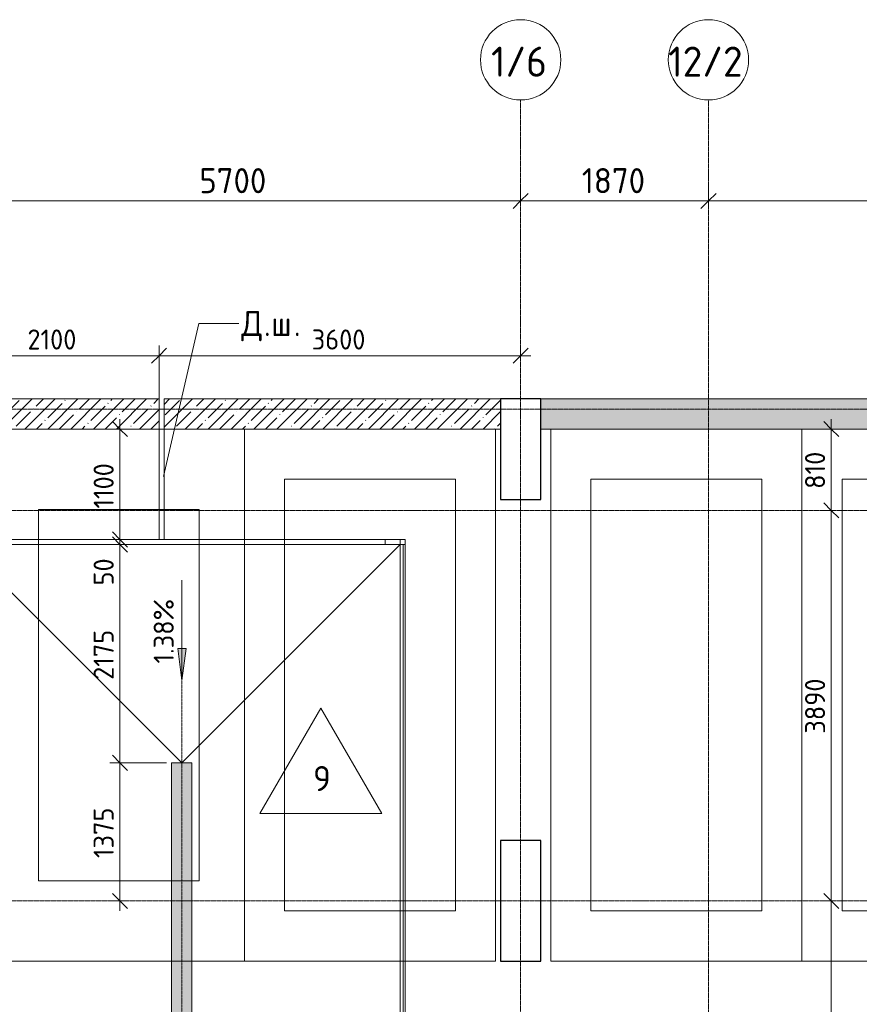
# Model space of a CAD drawing. Header units: millimetres. Extents: x 25420 to 100191, y -10965 to 131188.
# Tile 51 of 53: x 65812 to 74172, y 120579 to 130388. Entities that reach past the tile are written whole.
import ezdxf

# ---------------------------------------------------------------- set-up
doc = ezdxf.new("R2010")
doc.units = ezdxf.units.MM
for name, pattern in [('3_ Штрих_ 1 х 1 мм', [2, 1, -1]), ('4_ Штрихпунктир_ 10 х 2 мм', [14, 10, -2, 0, -2]), ('4_ Штрихпунктир_ 5 х 2 мм', [9, 5, -2, 0, -2])]:
    doc.linetypes.add(name, pattern=pattern)
for name, color, linetype, lineweight in [('A-ANNO-DIMS', 7, 'Continuous', 5), ('A-ANNO-DIMS-100', 7, 'Continuous', 5), ('A-AREA', 7, '3_ Штрих_ 1 х 1 мм', 13), ('A-DETL', 7, 'Continuous', 25), ('A-FLOR', 7, 'Continuous', 13), ('A-FLOR-IDEN', 7, 'Continuous', 5), ('A-GENM', 7, 'Continuous', 13), ('A-WALL', 7, 'Continuous', 13), ('A-WALL-PATT', 7, 'Continuous', 13), ('C-PRKG', 7, 'Continuous', 13), ('G-ANNO-DIMS', 7, 'Continuous', 5), ('G-ANNO-TEXT', 7, 'Continuous', 5), ('M-EQPM', 7, 'Continuous', 13), ('S-COLS', 7, 'Continuous', 25), ('S-GRID', 7, 'Continuous', 5), ('S-GRID-IDEN', 7, 'Continuous', 5)]:
    doc.layers.add(name, color=color, linetype=linetype, lineweight=lineweight)
doc.styles.add('GOST Common_1', font='GOST_Common.ttf', dxfattribs={"height": 300})
doc.styles.add('GOST Common_2', font='GOST_Common.ttf', dxfattribs={"height": 250})
doc.styles.add('GOST Common_3', font='GOST_Common.ttf', dxfattribs={"height": 200})
doc.dimstyles.new('2_5_мм_1', dxfattribs={"dimscale": 304.8, "dimtxt": 251.428749, "dimasz": 0.492126, "dimexe": 0.492126, "dimexo": 0.492126, "dimgap": 0, "dimtad": 1, "dimdec": 5, "dimrnd": 1e-05, "dimdsep": 46, "dimtxsty": 'GOST Common_2', "dimblk1": 'OBLIQUE', "dimblk2": 'OBLIQUE', "dimsah": 1, "dimcen": 0.09, "dimdle": 0.492126, "dimadec": 5, "dimazin": 2, "dimtfac": 1, "dimtdec": 4, "dimtix": 1, "dimtmove": 0, "dimatfit": 3, "dimfxl": 1, "dimtvp": 1, "dimtolj": 1, "dimtzin": 0, "dimarcsym": 2})
doc.dimstyles.new('2_мм', dxfattribs={"dimscale": 304.8, "dimtxt": 201.142999, "dimasz": 0.492126, "dimexe": 0.328084, "dimexo": 0.492126, "dimgap": 0, "dimtad": 1, "dimdec": 0, "dimdsep": 46, "dimtxsty": 'GOST Common_3', "dimblk1": 'OBLIQUE', "dimblk2": 'OBLIQUE', "dimsah": 1, "dimcen": 0.09, "dimdle": 0.328084, "dimadec": 5, "dimazin": 2, "dimtfac": 1, "dimtdec": 4, "dimtix": 1, "dimtmove": 0, "dimatfit": 3, "dimfxl": 1, "dimtvp": 1, "dimtolj": 1, "dimtzin": 0, "dimarcsym": 2})
doc.dimstyles.new('2_мм_1', dxfattribs={"dimscale": 304.8, "dimtxt": 201.142999, "dimasz": 0.492126, "dimexe": 0.328084, "dimexo": 0.492126, "dimgap": 0, "dimtad": 1, "dimdec": 0, "dimdsep": 46, "dimtxsty": 'GOST Common_3', "dimblk1": 'OBLIQUE', "dimblk2": 'OBLIQUE', "dimsah": 1, "dimcen": 0.09, "dimdle": 0.328084, "dimadec": 5, "dimazin": 2, "dimtfac": 1, "dimtdec": 4, "dimtix": 1, "dimtmove": 1, "dimatfit": 3, "dimfxl": 1, "dimtvp": 1, "dimtolj": 1, "dimtzin": 0, "dimarcsym": 2})
pattern_1 = [(45, (0, 0), (-114.04925, 114.04925), []), (45, (114.05, 0), (-114.04925, 114.04925), [201.612, -40.322, 3.353, -36.97])]

# ---------------------------------------------------------------- blocks, each defined once
blk = doc.blocks.new('АР_Машиноместо - 5300x2500_С-3113488--01_Подвал_МП_часть Б')
at = {"layer": 'C-PRKG'}
for p, q in [((0, 0), (0, 5300)), ((2500, 0), (2500, 5300)), ((400, 4800), (2100, 4800)), ((400, 500), (400, 4800)), ((2100, 500), (2100, 4800)), ((400, 500), (2100, 500)), ((2500, 0), (0, 0))]:
    blk.add_line(p, q, dxfattribs=at)
blk = doc.blocks.new('АР_Машиноместо - 5300x2500_С-2205627--01_Подвал_МП_часть Б')
at = {"layer": 'C-PRKG'}
for p, q in [((2500, 0), (0, 0)), ((0, 0), (0, -5300)), ((2500, 0), (2500, -5300)), ((400, -500), (400, -4800)), ((400, -500), (2100, -500)), ((2100, -500), (2100, -4800)), ((400, -4800), (2100, -4800))]:
    blk.add_line(p, q, dxfattribs=at)
blk = doc.blocks.new('АР_Машиноместо - 4900x2400_М__5300х2500_-2211001--01_Подвал_МП_часть Б')
at = {"layer": 'C-PRKG'}
for p, q in [((2500, 0), (0, 0)), ((0, 0), (0, -5300)), ((2500, 0), (2500, -5300)), ((450, -800), (450, -4500)), ((450, -800), (2050, -800)), ((2050, -800), (2050, -4500)), ((450, -4500), (2050, -4500)), ((850, -5300), (800, -5300))]:
    blk.add_line(p, q, dxfattribs=at)
blk = doc.blocks.new('АР_Лоток - 200х100h_ЛВ1-7511703--01_Подвал_МП_часть Б')
at = {"layer": 'M-EQPM', "true_color": 0xdddddd}
blk.add_hatch(color=254, dxfattribs=at).paths.add_polyline_path([(8885, 100), (0, 100), (0, -100), (8885, -100), (8885, 75)])
at = {"layer": 'M-EQPM'}
for p, q in [((8885, 75), (8885, 100)), ((8885, -100), (8885, -75))]:
    blk.add_line(p, q, dxfattribs=at)
blk = doc.blocks.new('АР-Заполнение деф_ шва - Д_ш_-4327504--01_Подвал_МП_часть Б')
at = {"layer": 'A-GENM'}
for p, q in [((20, 25), (4450, 25)), ((20, -25), (4450, -25))]:
    blk.add_line(p, q, dxfattribs=at)
blk = doc.blocks.new('АР-Заполнение деф_ шва - Д_ш_-5806451--01_Подвал_МП_часть Б')
at = {"layer": 'A-GENM'}
for p, q in [((0, 25), (21231.6, 25)), ((0, -25), (21231.6, -25))]:
    blk.add_line(p, q, dxfattribs=at)
blk = doc.blocks.new('АР-Заполнение деф_ шва - Д_ш_-4327506--01_Подвал_МП_часть Б')
at = {"layer": 'A-GENM'}
for p, q in [((0, 25), (1100, 25)), ((0, -25), (1100, -25))]:
    blk.add_line(p, q, dxfattribs=at)
blk = doc.blocks.new('Ось сетки - 8_0 мм-31302--01_Подвал_МП_часть Б')
at = {"layer": 'S-GRID-IDEN'}
blk.add_circle((0, 0), 4, dxfattribs=at)
blk = doc.blocks.new('DIMBLOCK1--01_Подвал_МП_часть Б')
at = {"layer": 'A-ANNO-DIMS-100', "lineweight": 25, "transparency": 16777216}
for p, q in [((66809.6, 122985), (66734.6, 123060)), ((66809.6, 122985), (66884.6, 122910)), ((66809.6, 121610), (66734.6, 121685)), ((66809.6, 121610), (66884.6, 121535))]:
    blk.add_line(p, q, dxfattribs=at)
at = {"layer": 'A-ANNO-DIMS-100', "transparency": 16777216}
for p, q in [((67275, 122985), (66709.6, 122985)), ((66809.6, 121510), (66809.6, 122985)), ((66809.6, 122985), (67275, 122985)), ((66853.5, 121610), (66709.6, 121610)), ((66809.6, 121610), (66853.5, 121610))]:
    blk.add_line(p, q, dxfattribs=at)
at = {"layer": 'A-ANNO-DIMS-100', "color": 0, "transparency": 16777216, "insert": (66548.2, 122036.7), "char_height": 200, "width": 625.93, "attachment_point": 1, "rotation": 90, "line_spacing_factor": 1.022761, "style": 'GOST Common_3'}
blk.add_mtext('1375', dxfattribs=at)
blk = doc.blocks.new('_Oblique')
at = {"color": 0, "linetype": 'ByBlock', "lineweight": -2}
blk.add_line((-0.5, -0.5), (0.5, 0.5), dxfattribs=at)
blk = doc.blocks.new('DIMBLOCK2--01_Подвал_МП_часть Б')
at = {"layer": 'A-ANNO-DIMS-100', "lineweight": 25, "transparency": 16777216}
for p, q in [((66809.6, 125160), (66734.6, 125235)), ((66809.6, 125160), (66884.6, 125085)), ((66809.6, 122985), (66734.6, 123060)), ((66809.6, 122985), (66884.6, 122910))]:
    blk.add_line(p, q, dxfattribs=at)
at = {"layer": 'A-ANNO-DIMS-100', "transparency": 16777216}
for p, q in [((66853.5, 125160), (66709.6, 125160)), ((66809.6, 122985), (66809.6, 125160)), ((66809.6, 125160), (66853.5, 125160)), ((67275, 122985), (66709.6, 122985)), ((66809.6, 122985), (67275, 122985))]:
    blk.add_line(p, q, dxfattribs=at)
at = {"layer": 'A-ANNO-DIMS-100', "color": 0, "transparency": 16777216, "insert": (66548.2, 123811.7), "char_height": 200, "width": 625.93, "attachment_point": 1, "rotation": 90, "line_spacing_factor": 1.022761, "style": 'GOST Common_3'}
blk.add_mtext('2175', dxfattribs=at)
blk = doc.blocks.new('DIMBLOCK3--01_Подвал_МП_часть Б')
at = {"layer": 'A-ANNO-DIMS-100', "lineweight": 25, "transparency": 16777216}
for p, q in [((66809.6, 125210), (66734.6, 125285)), ((66809.6, 125160), (66734.6, 125235)), ((66809.6, 125210), (66884.6, 125135)), ((66809.6, 125160), (66884.6, 125085))]:
    blk.add_line(p, q, dxfattribs=at)
at = {"layer": 'A-ANNO-DIMS-100', "transparency": 16777216}
for p, q in [((66853.5, 125210), (66709.6, 125210)), ((66809.6, 125160), (66809.6, 125210)), ((66809.6, 125210), (66853.5, 125210)), ((66809.6, 125131.5), (66809.6, 125185)), ((66853.5, 125160), (66709.6, 125160)), ((66809.6, 125160), (66853.5, 125160)), ((66809.6, 124752), (66809.6, 125131.5))]:
    blk.add_line(p, q, dxfattribs=at)
at = {"layer": 'A-ANNO-DIMS-100', "color": 0, "transparency": 16777216, "insert": (66548.2, 124752), "char_height": 200, "width": 335.466, "attachment_point": 1, "rotation": 90, "line_spacing_factor": 1.022761, "style": 'GOST Common_3'}
blk.add_mtext('50', dxfattribs=at)
blk = doc.blocks.new('DIMBLOCK4--01_Подвал_МП_часть Б')
at = {"layer": 'A-ANNO-DIMS-100', "lineweight": 25, "transparency": 16777216}
for p, q in [((66809.6, 126310), (66734.6, 126385)), ((66809.6, 126310), (66884.6, 126235)), ((66809.6, 125210), (66734.6, 125285)), ((66809.6, 125210), (66884.6, 125135))]:
    blk.add_line(p, q, dxfattribs=at)
at = {"layer": 'A-ANNO-DIMS-100', "transparency": 16777216}
for p, q in [((66809.6, 125210), (66809.6, 126410)), ((66853.5, 126310), (66709.6, 126310)), ((66809.6, 126310), (66853.5, 126310)), ((66853.5, 125210), (66709.6, 125210)), ((66809.6, 125210), (66853.5, 125210))]:
    blk.add_line(p, q, dxfattribs=at)
at = {"layer": 'A-ANNO-DIMS-100', "color": 0, "transparency": 16777216, "insert": (66548.2, 125517.9), "char_height": 200, "width": 580.928, "attachment_point": 1, "rotation": 90, "line_spacing_factor": 1.022761, "style": 'GOST Common_3'}
blk.add_mtext('1100', dxfattribs=at)
blk = doc.blocks.new('DIMBLOCK5--01_Подвал_МП_часть Б')
at = {"layer": 'A-ANNO-DIMS-100', "transparency": 16777216}
for p, q in [((65100, 126997.1), (65100, 127141)), ((67200, 126460), (67200, 127141)), ((65000, 127041), (67200, 127041)), ((65100, 127041), (65100, 126997.1)), ((67200, 127041), (67200, 126460))]:
    blk.add_line(p, q, dxfattribs=at)
at = {"layer": 'A-ANNO-DIMS-100', "lineweight": 25, "transparency": 16777216}
for p, q in [((65100, 127041), (65025, 126966)), ((65100, 127041), (65175, 127116)), ((67200, 127041), (67125, 126966)), ((67200, 127041), (67275, 127116))]:
    blk.add_line(p, q, dxfattribs=at)
at = {"layer": 'A-ANNO-DIMS-100', "color": 0, "transparency": 16777216, "insert": (65889.2, 127302.4), "char_height": 200, "width": 625.93, "attachment_point": 1, "line_spacing_factor": 1.022761, "style": 'GOST Common_3'}
blk.add_mtext('2100', dxfattribs=at)
blk = doc.blocks.new('DIMBLOCK6--01_Подвал_МП_часть Б')
at = {"layer": 'A-ANNO-DIMS-100', "transparency": 16777216}
for p, q in [((67200, 126460), (67200, 127141)), ((70800, 126997.1), (70800, 127141)), ((67200, 127041), (70900, 127041)), ((67200, 127041), (67200, 126460)), ((70800, 127041), (70800, 126997.1))]:
    blk.add_line(p, q, dxfattribs=at)
at = {"layer": 'A-ANNO-DIMS-100', "lineweight": 25, "transparency": 16777216}
for p, q in [((67200, 127041), (67125, 126966)), ((67200, 127041), (67275, 127116)), ((70800, 127041), (70725, 126966)), ((70800, 127041), (70875, 127116))]:
    blk.add_line(p, q, dxfattribs=at)
at = {"layer": 'A-ANNO-DIMS-100', "color": 0, "transparency": 16777216, "insert": (68720.4, 127302.4), "char_height": 200, "width": 670.931, "attachment_point": 1, "line_spacing_factor": 1.022761, "style": 'GOST Common_3'}
blk.add_mtext('3600', dxfattribs=at)
blk = doc.blocks.new('DIMBLOCK33--01_Подвал_МП_часть Б')
at = {"layer": 'A-ANNO-DIMS-100', "lineweight": 25, "transparency": 16777216}
for p, q in [((73892.9, 121610), (73817.9, 121685)), ((73892.9, 121610), (73967.9, 121535)), ((73892.9, 118050), (73817.9, 118125)), ((73892.9, 118050), (73967.9, 117975))]:
    blk.add_line(p, q, dxfattribs=at)
at = {"layer": 'A-ANNO-DIMS-100', "transparency": 16777216}
for p, q in [((73936.9, 121610), (73792.9, 121610)), ((73892.9, 118050), (73892.9, 121610)), ((73892.9, 121610), (73936.9, 121610)), ((73936.9, 118050), (73792.9, 118050)), ((73892.9, 118050), (73936.9, 118050))]:
    blk.add_line(p, q, dxfattribs=at)
at = {"layer": 'A-ANNO-DIMS-100', "color": 0, "transparency": 16777216, "insert": (73631.6, 119550.4), "char_height": 200, "width": 670.931, "attachment_point": 1, "rotation": 90, "line_spacing_factor": 1.022761, "style": 'GOST Common_3'}
blk.add_mtext('3560', dxfattribs=at)
blk = doc.blocks.new('DIMBLOCK34--01_Подвал_МП_часть Б')
at = {"layer": 'A-ANNO-DIMS-100', "lineweight": 25, "transparency": 16777216}
for p, q in [((73892.9, 125500), (73817.9, 125575)), ((73892.9, 125500), (73967.9, 125425)), ((73892.9, 121610), (73817.9, 121685)), ((73892.9, 121610), (73967.9, 121535))]:
    blk.add_line(p, q, dxfattribs=at)
at = {"layer": 'A-ANNO-DIMS-100', "transparency": 16777216}
for p, q in [((73936.9, 125500), (73792.9, 125500)), ((73892.9, 121610), (73892.9, 125500)), ((73892.9, 125500), (73936.9, 125500)), ((73936.9, 121610), (73792.9, 121610)), ((73892.9, 121610), (73936.9, 121610))]:
    blk.add_line(p, q, dxfattribs=at)
at = {"layer": 'A-ANNO-DIMS-100', "color": 0, "transparency": 16777216, "insert": (73631.6, 123275.4), "char_height": 200, "width": 670.931, "attachment_point": 1, "rotation": 90, "line_spacing_factor": 1.022761, "style": 'GOST Common_3'}
blk.add_mtext('3890', dxfattribs=at)
blk = doc.blocks.new('DIMBLOCK35--01_Подвал_МП_часть Б')
at = {"layer": 'A-ANNO-DIMS-100', "lineweight": 25, "transparency": 16777216}
for p, q in [((73892.9, 126310), (73817.9, 126385)), ((73892.9, 126310), (73967.9, 126235)), ((73892.9, 125500), (73817.9, 125575)), ((73892.9, 125500), (73967.9, 125425))]:
    blk.add_line(p, q, dxfattribs=at)
at = {"layer": 'A-ANNO-DIMS-100', "transparency": 16777216}
for p, q in [((73892.9, 125500), (73892.9, 126410)), ((73936.9, 126310), (73792.9, 126310)), ((73892.9, 126310), (73936.9, 126310)), ((73936.9, 125500), (73792.9, 125500)), ((73892.9, 125500), (73936.9, 125500))]:
    blk.add_line(p, q, dxfattribs=at)
at = {"layer": 'A-ANNO-DIMS-100', "color": 0, "transparency": 16777216, "insert": (73631.6, 125714.1), "char_height": 200, "width": 458.197, "attachment_point": 1, "rotation": 90, "line_spacing_factor": 1.022761, "style": 'GOST Common_3'}
blk.add_mtext('810', dxfattribs=at)
blk = doc.blocks.new('Марка полов - Марка полов-4106608--01_Подвал_МП_часть Б')
at = {"layer": 'A-FLOR-IDEN'}
for p, q in [((0, 7), (-6.062, -3.5)), ((6.062, -3.5), (0, 7)), ((-6.062, -3.5), (6.062, -3.5))]:
    blk.add_line(p, q, dxfattribs=at)
blk = doc.blocks.new('DIMBLOCK163--01_Подвал_МП_часть Б')
at = {"layer": 'A-ANNO-DIMS-100', "transparency": 16777216}
for p, q in [((65100, 128539.1), (65100, 128733.1)), ((70800, 128539.1), (70800, 128733.1)), ((65100, 128583.1), (70800, 128583.1)), ((65100, 128583.1), (65100, 128539.1)), ((70800, 128583.1), (70800, 128539.1))]:
    blk.add_line(p, q, dxfattribs=at)
at = {"layer": 'A-ANNO-DIMS-100', "lineweight": 25, "transparency": 16777216}
for p, q in [((65100, 128583.1), (65175, 128658.1)), ((70800, 128583.1), (70875, 128658.1)), ((65100, 128583.1), (65025, 128508.1)), ((70800, 128583.1), (70725, 128508.1))]:
    blk.add_line(p, q, dxfattribs=at)
at = {"layer": 'A-ANNO-DIMS-100', "color": 0, "transparency": 16777216, "insert": (67600.6, 128909.8), "char_height": 250, "width": 838.664, "attachment_point": 1, "line_spacing_factor": 1.022761, "style": 'GOST Common_2'}
blk.add_mtext('5700', dxfattribs=at)
blk = doc.blocks.new('DIMBLOCK164--01_Подвал_МП_часть Б')
at = {"layer": 'A-ANNO-DIMS-100', "transparency": 16777216}
for p, q in [((70800, 128539.1), (70800, 128733.1)), ((72670, 128539.1), (72670, 128733.1)), ((70800, 128583.1), (72670, 128583.1)), ((70800, 128583.1), (70800, 128539.1)), ((72670, 128583.1), (72670, 128539.1))]:
    blk.add_line(p, q, dxfattribs=at)
at = {"layer": 'A-ANNO-DIMS-100', "lineweight": 25, "transparency": 16777216}
for p, q in [((70800, 128583.1), (70875, 128658.1)), ((72670, 128583.1), (72745, 128658.1)), ((70800, 128583.1), (70725, 128508.1)), ((72670, 128583.1), (72595, 128508.1))]:
    blk.add_line(p, q, dxfattribs=at)
at = {"layer": 'A-ANNO-DIMS-100', "color": 0, "transparency": 16777216, "insert": (71409, 128909.8), "char_height": 250, "width": 782.412, "attachment_point": 1, "line_spacing_factor": 1.022761, "style": 'GOST Common_2'}
blk.add_mtext('1870', dxfattribs=at)
blk = doc.blocks.new('DIMBLOCK165--01_Подвал_МП_часть Б')
at = {"layer": 'A-ANNO-DIMS-100', "transparency": 16777216}
for p, q in [((72670, 128539.1), (72670, 128733.1)), ((78900, 128539.1), (78900, 128733.1)), ((72670, 128583.1), (78900, 128583.1)), ((72670, 128583.1), (72670, 128539.1)), ((78900, 128583.1), (78900, 128539.1))]:
    blk.add_line(p, q, dxfattribs=at)
at = {"layer": 'A-ANNO-DIMS-100', "lineweight": 25, "transparency": 16777216}
for p, q in [((72670, 128583.1), (72745, 128658.1)), ((78900, 128583.1), (78975, 128658.1)), ((72670, 128583.1), (72595, 128508.1)), ((78900, 128583.1), (78825, 128508.1))]:
    blk.add_line(p, q, dxfattribs=at)
at = {"layer": 'A-ANNO-DIMS-100', "color": 0, "transparency": 16777216, "insert": (75435.6, 128909.8), "char_height": 250, "width": 838.664, "attachment_point": 1, "line_spacing_factor": 1.022761, "style": 'GOST Common_2'}
blk.add_mtext('6230', dxfattribs=at)

msp = doc.modelspace()

# ---------------------------------------------------------------- hatches: boundary and pattern name
at = {"layer": 'A-WALL-PATT', "lineweight": 5}
h = msp.add_hatch(dxfattribs=at)
h.set_pattern_fill('FP_1', color=256, style=0, pattern_type=2)
h.set_pattern_definition(pattern_1)
h.paths.add_polyline_path([(65199.977652, 126310), (67200, 126310), (67200, 126610), (65199.977652, 126610)])
h = msp.add_hatch(dxfattribs=at)
h.set_pattern_fill('FP_1', color=256, style=0, pattern_type=2)
h.set_pattern_definition(pattern_1)
h.paths.add_polyline_path([(70600, 126310), (70600, 126610), (67250, 126610), (67250, 126310), (70420.329872, 126310)])
h = msp.add_hatch(dxfattribs=at)
h.set_pattern_fill('FP_1', color=256, style=0, pattern_type=2)
h.set_pattern_definition(pattern_1)
h.paths.add_polyline_path([(88291.89493, 126310), (88291.89493, 126610), (71000, 126610), (71000, 126310), (81777.112913, 126310)])
at = {"layer": 'G-ANNO-DIMS'}
msp.add_hatch(color=256, dxfattribs=at).paths.add_polyline_path([(67427.467649, 123804.957742), (67469.267317, 124122.457742), (67385.667981, 124122.457742)])

# ---------------------------------------------------------------- linework, layer by layer
at = {"layer": 'A-AREA'}
msp.add_line((67200, 126310), (67250, 126310), dxfattribs=at)
at = {"layer": 'A-DETL', "linetype": '4_ Штрихпунктир_ 5 х 2 мм', "lineweight": 5}
msp.add_line((67425, 123900), (67425, 104800), dxfattribs=at)
at = {"layer": 'A-FLOR'}
for p, q in [((67200, 125210), (67200, 126310)), ((67250, 126310), (67250, 125209.999998)), ((65220.020416, 125210), (67200, 125210)), ((67250, 125209.999998), (69650, 125209.999998)), ((69450, 125210), (69450, 125160.075128)), ((69650, 125209.999998), (69650, 104000)), ((69630, 125160.075128), (65220.001128, 125160.075128)), ((67425, 122985), (65250, 125160)), ((65250, 125160), (69600, 125160)), ((69600, 125160), (67425, 122985)), ((69600, 125160), (69600, 103986.045208)), ((69630, 104017.079691), (69630, 125160.075128)), ((67325, 106061.410054), (67325, 122985)), ((67325, 122985), (67525, 122985)), ((67525, 122985), (67525, 106061.410054))]:
    msp.add_line(p, q, dxfattribs=at)
at = {"layer": 'A-WALL'}
for p, q in [((67200, 126610), (45295.513767, 126610)), ((67200, 126310), (67200, 126610)), ((70600, 126610), (67250, 126610)), ((67250, 126610), (67250, 126310)), ((70600, 126310), (70600, 126610)), ((88291.89493, 126610), (71000, 126610)), ((71000, 126610), (71000, 126310)), ((65199.977652, 126310), (67200, 126310)), ((67250, 126310), (70600, 126310)), ((71000, 126310), (78700, 126310))]:
    msp.add_line(p, q, dxfattribs=at)
at = {"layer": 'G-ANNO-DIMS'}
for p, q in [((67427.467649, 124804.957742), (67427.467649, 123804.957742)), ((67469.267317, 124122.457742), (67385.667981, 124122.457742)), ((67385.667981, 124122.457742), (67427.467649, 123804.957742)), ((67427.467649, 123804.957742), (67469.267317, 124122.457742))]:
    msp.add_line(p, q, dxfattribs=at)
at = {"layer": 'G-ANNO-TEXT'}
for p, q in [((67244.781329, 125839.015005), (67595.251131, 127361.148103)), ((67595.251131, 127361.148103), (67992.564272, 127361.148103))]:
    msp.add_line(p, q, dxfattribs=at)
at = {"layer": 'S-COLS'}
for p, q in [((71000, 126610), (70600, 126610)), ((70600, 126610), (70600, 126310)), ((71000, 126310), (71000, 126610)), ((70600, 126310), (70600, 125610)), ((71000, 125610), (71000, 126310)), ((70600, 125610), (71000, 125610)), ((71000, 122210), (70600, 122210)), ((70600, 122210), (70600, 121010)), ((71000, 121010), (71000, 122210)), ((70600, 121010), (71000, 121010))]:
    msp.add_line(p, q, dxfattribs=at)
at = {"layer": 'S-GRID', "linetype": '4_ Штрихпунктир_ 10 х 2 мм'}
for p, q in [((70800, 103519.533888), (70800, 129588.42805)), ((72670, 80104.964717), (72670, 129588.42805)), ((90016.401776, 126510), (28300, 126510)), ((90016.401776, 126510), (28300, 126510)), ((90016.401776, 125500), (28300, 125500)), ((90016.401776, 121610), (29396.364644, 121610))]:
    msp.add_line(p, q, dxfattribs=at)

# ---------------------------------------------------------------- block references
at = {"layer": 'A-FLOR-IDEN', "xscale": 99.99999999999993, "yscale": 99.99999999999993, "zscale": 99.99999999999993}
msp.add_blockref('Марка полов - Марка полов-4106608--01_Подвал_МП_часть Б', (68810.914896, 122831.254161), dxfattribs=at)
at = {"layer": 'A-GENM', "rotation": 270}
for name, p in [('АР-Заполнение деф_ шва - Д_ш_-4327506--01_Подвал_МП_часть Б', (67225, 126309.999998)), ('АР-Заполнение деф_ шва - Д_ш_-5806451--01_Подвал_МП_часть Б', (69625, 125209.999998))]:
    msp.add_blockref(name, p, dxfattribs=at)
at = {"layer": 'A-GENM'}
msp.add_blockref('АР-Заполнение деф_ шва - Д_ш_-4327504--01_Подвал_МП_часть Б', (65200, 125184.999998), dxfattribs=at)
at = {"layer": 'C-PRKG', "rotation": 180}
for name, p in [('АР_Машиноместо - 4900x2400_М__5300х2500_-2211001--01_Подвал_МП_часть Б', (68050, 121010)), ('АР_Машиноместо - 5300x2500_С-2205627--01_Подвал_МП_часть Б', (73600, 121010))]:
    msp.add_blockref(name, p, dxfattribs=at)
at = {"layer": 'C-PRKG'}
for p in [(68050, 121010), (73600, 121010)]:
    msp.add_blockref('АР_Машиноместо - 5300x2500_С-3113488--01_Подвал_МП_часть Б', p, dxfattribs=at)
at = {"layer": 'M-EQPM', "rotation": 270}
msp.add_blockref('АР_Лоток - 200х100h_ЛВ1-7511703--01_Подвал_МП_часть Б', (67425, 122985), dxfattribs=at)
at = {"layer": 'S-GRID-IDEN', "xscale": 99.99999999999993, "yscale": 99.99999999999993, "zscale": 99.99999999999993}
for p in [(70800, 129988.42805), (72670, 129988.42805)]:
    msp.add_blockref('Ось сетки - 8_0 мм-31302--01_Подвал_МП_часть Б', p, dxfattribs=at)

# ---------------------------------------------------------------- texts
at = {"layer": 'A-FLOR-IDEN', "insert": (68734.038613, 122953.315833), "char_height": 250, "width": 216.455625, "attachment_point": 1, "style": 'GOST Common_2'}
msp.add_mtext('\\fGOST Common|b0|i0|c204|p34|;9', dxfattribs=at)
at = {"layer": 'G-ANNO-DIMS', "insert": (67146.101988, 123974.090644), "char_height": 200, "width": 794.08103471, "attachment_point": 1, "rotation": 90, "line_spacing_factor": 1.022761, "style": 'GOST Common_3'}
msp.add_mtext('1.38%', dxfattribs=at)
at = {"layer": 'G-ANNO-TEXT', "char_height": 250, "attachment_point": 1, "style": 'GOST Common_2'}
for s, insert, width in [('\\fGOST Common|b0|i0|c204|p34|;Д', (68017.564272, 127486.148103), 272.57375), ('\\fGOST Common|b0|i0|c204|p34|;ш', (68315.220522, 127486.148103), 272.57375), ('\\fGOST Common|b0|i0|c204|p34|;.', (68242.460105, 127486.148103), 88.185625), ('\\fGOST Common|b0|i0|c204|p34|;.', (68540.116355, 127486.148103), 88.185625)]:
    msp.add_mtext(s, dxfattribs=dict(at, insert=insert, width=width))
at = {"layer": 'S-GRID-IDEN', "char_height": 300, "attachment_point": 1, "style": 'GOST Common_1'}
for s, insert, width in [('1/6', (70505.37793, 130120.515199), 705.485), ('12/2', (72269.87793, 130120.515199), 962.025)]:
    msp.add_mtext(s, dxfattribs=dict(at, insert=insert, width=width))

# ---------------------------------------------------------------- dimensions: what is measured, and where the dimension line sits
at = {"layer": 'A-ANNO-DIMS'}
for base, p1, p2, dimstyle, override, picture, middle in [((70800.0000000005, 128583.0610278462), (65100.0000000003, 128689.1270450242), (70800.0000000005, 128689.1270450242), '2_5_мм_1', {"dimpost": '<>', "dimfxl": 5700}, 'DIMBLOCK163--01_Подвал_МП_часть Б', (67950.0000000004, 128708.0610278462)), ((72670, 128583.061028), (70800, 128689.127045), (72670, 128689.127045), '2_5_мм_1', {"dimpost": '<>', "dimfxl": 1870}, 'DIMBLOCK164--01_Подвал_МП_часть Б', (71735, 128708.061028)), ((78900.0000000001, 128583.0610278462), (72669.9999999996, 128689.1270450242), (78900.0000000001, 128689.1270450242), '2_5_мм_1', {"dimpost": '<>', "dimfxl": 6230}, 'DIMBLOCK165--01_Подвал_МП_часть Б', (75784.9999999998, 128708.0610278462)), ((67200, 127040.985907), (65100, 127147.051924), (67200, 126310), '2_мм', {"dimpost": '<>', "dimfxl": 2260.675988}, 'DIMBLOCK5--01_Подвал_МП_часть Б', (66150, 127140.985907)), ((70800, 127040.985907), (67200, 126310), (70800, 127147.051924), '2_мм', {"dimpost": '<>', "dimfxl": 3696.032457}, 'DIMBLOCK6--01_Подвал_МП_часть Б', (69000, 127140.985907))]:
    dim = msp.add_linear_dim(base=base, p1=p1, p2=p2, dimstyle=dimstyle, override=override, dxfattribs=at)
    dim.commit()
    dim.dimension.update_dxf_attribs({"geometry": picture, "text_midpoint": middle})
for base, p1, p2, override, picture, middle in [((66809.570089, 126310), (66703.504071, 125210), (66703.504071, 126310), {"dimpost": '<>', "dimfxl": 1100}, 'DIMBLOCK4--01_Подвал_МП_часть Б', (66709.570089, 125760)), ((73892.939846, 126310), (73786.873829, 125500), (73786.873829, 126310), {"dimpost": '<>', "dimfxl": 810}, 'DIMBLOCK35--01_Подвал_МП_часть Б', (73792.939846, 125905)), ((73892.939846, 125500), (73786.873829, 121610), (73786.873829, 125500), {"dimpost": '<>', "dimfxl": 3890}, 'DIMBLOCK34--01_Подвал_МП_часть Б', (73792.939846, 123555)), ((66809.570089, 125160), (67425, 122985), (66703.504071, 125160), {"dimpost": '<>', "dimfxl": 2291.54563}, 'DIMBLOCK2--01_Подвал_МП_часть Б', (66709.570089, 124072.5)), ((66809.570089, 122985), (66703.504071, 121610), (67425, 122985), {"dimpost": '<>', "dimfxl": 1552.797918}, 'DIMBLOCK1--01_Подвал_МП_часть Б', (66709.570089, 122297.5)), ((73892.939846, 121610), (73786.873829, 118050), (73786.873829, 121610), {"dimpost": '<>', "dimfxl": 3560}, 'DIMBLOCK33--01_Подвал_МП_часть Б', (73792.939846, 119830))]:
    dim = msp.add_linear_dim(base=base, p1=p1, p2=p2, angle=90, dimstyle='2_мм', override=override, dxfattribs=at)
    dim.commit()
    dim.dimension.update_dxf_attribs({"geometry": picture, "text_midpoint": middle})
dim = msp.add_linear_dim(base=(66809.570089, 125210), p1=(66703.504071, 125160), p2=(66703.504071, 125210), angle=90, dimstyle='2_мм_1', override={"dimpost": '<>', "dimfxl": 50}, dxfattribs=at)
dim.commit()
dim.dimension.update_dxf_attribs({"geometry": 'DIMBLOCK3--01_Подвал_МП_часть Б', "text_midpoint": (66681.537761, 124919.682915), "dimtype": 160, "text_rotation": 90})

doc.saveas('drawing.dxf')
